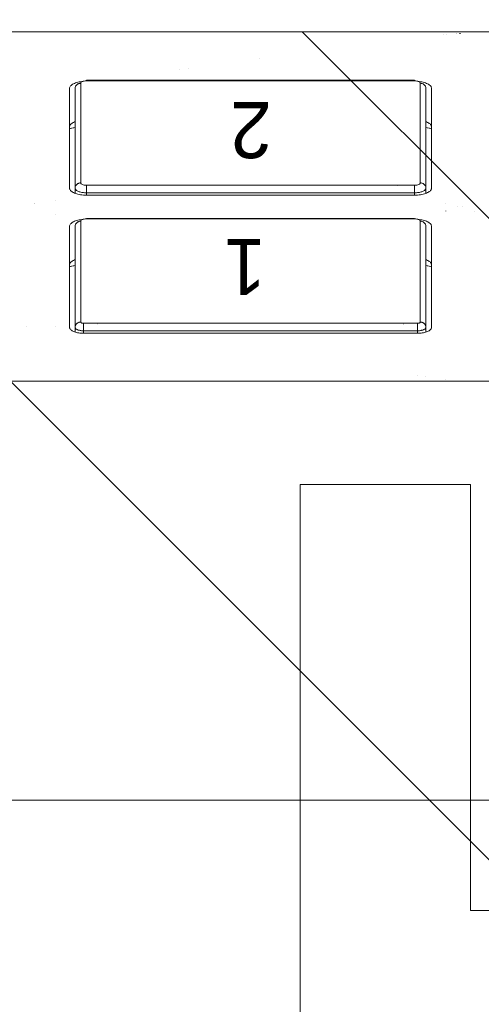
# Model space of a CAD drawing. Header units: inches. Extents: x -420 to -276, y -52 to 18.
# Tile 44 of 187: x -411.65 to -411.01, y 12.136 to 13.501. Entities that reach past the tile are written whole.
import ezdxf

# ---------------------------------------------------------------- set-up
doc = ezdxf.new("R2010")
doc.units = ezdxf.units.IN
doc.header["$LTSCALE"] = 32
doc.header["$MEASUREMENT"] = 0
doc.linetypes.add('Dash Style-1', pattern=[0.083328, 0.041656, -0.041672])
for name, color, linetype, lineweight in [('DashLine', 7, 'Dash Style-1', 13), ('DashLineFill', 7, 'Dash Style-1', 13), ('Drawing', 7, 'Continuous', 18), ('None', 7, 'Continuous', 18), ('SolidLine', 7, 'Continuous', 15)]:
    doc.layers.add(name, color=color, linetype=linetype, lineweight=lineweight)
doc.styles.add('Segoe UI Semilight (bold)', font='seguisli.ttf')

# ---------------------------------------------------------------- blocks, each defined once
blk = doc.blocks.new('Group-62')
at = {"layer": 'DashLine', "flags": 128}
blk.add_lwpolyline([(0, -2.5591), (69.7638, -2.5591), (69.7638, -30), (0, -30)], close=True, dxfattribs=at)
at = {"layer": 'SolidLine', "flags": 128}
blk.add_lwpolyline([(0, -2.5591), (69.7638, -2.5591), (69.7638, -30), (0, -30)], close=True, dxfattribs=at)
blk = doc.blocks.new('Group-48')
at = {"layer": 'SolidLine', "color": 7, "flags": 128}
blk.add_lwpolyline([(-0.1432, 0.7138), (-0.1432, 0.4776), (-0.7337, 0.4776), (-0.7337, -0.2311), (-0.1432, -0.2311), (-0.1432, -0.4673), (-1.5605, -0.4673), (-1.5605, -0.2311), (-0.9699, -0.2311), (-0.9699, 0.4776), (-1.5605, 0.4776), (-1.5605, 0.7138)], close=True, dxfattribs=at)
blk = doc.blocks.new('TiMotion_Handset (2D)')
at = {"layer": 'DashLineFill', "linetype": 'Continuous', "lineweight": 13}
h = blk.add_hatch(dxfattribs=at)
h.set_pattern_fill('Steel', color=253, style=0, pattern_type=2)
h.set_pattern_definition([(45, (0, 0), (-1.613, 1.9357), []), (45, (-1.0608, 1.0608), (-0.47235, 0.41676), [])])
h.paths.add_polyline_path([(-0.5651, 2.4409), (-0.5637, 2.4432), (-0.5622, 2.4453), (-0.5606, 2.4473), (-0.5588, 2.4491), (-0.557, 2.4509), (-0.555, 2.4525), (-0.5529, 2.454), (-0.5507, 2.4554), (-0.5484, 2.4566), (-0.546, 2.4577), (-0.5436, 2.4586), (-0.5412, 2.4593), (-0.5387, 2.4599), (-0.5362, 2.4603), (-0.5336, 2.4605), (-0.531, 2.4606), (0.4426, 2.4606), (0.4452, 2.4605), (0.4478, 2.4603), (0.4503, 2.4599), (0.4528, 2.4593), (0.4552, 2.4586), (0.4576, 2.4577), (0.46, 2.4566), (0.4623, 2.4554), (0.4645, 2.454), (0.4666, 2.4525), (0.4686, 2.4509), (0.4704, 2.4491), (0.4722, 2.4473), (0.4738, 2.4453), (0.4753, 2.4432), (0.4767, 2.4409), (0.4779, 2.4386), (0.479, 2.4363), (0.4799, 2.4339), (0.4806, 2.4315), (0.4812, 2.429), (0.4816, 2.4264), (0.4819, 2.4239), (0.482, 2.4213), (0.482, 1.7656), (0.4825, 1.764), (0.483, 1.7623), (0.4834, 1.7606), (0.4838, 1.7589), (0.484, 1.7572), (0.4842, 1.7555), (0.4843, 1.7537), (0.4844, 1.752), (0.4844, -1.752), (0.4843, -1.7546), (0.484, -1.7572), (0.4836, -1.7597), (0.483, -1.7622), (0.4823, -1.7646), (0.4814, -1.767), (0.4803, -1.7693), (0.4791, -1.7717), (0.4777, -1.7739), (0.4762, -1.776), (0.4746, -1.778), (0.4728, -1.7798), (0.471, -1.7816), (0.469, -1.7832), (0.4669, -1.7847), (0.4647, -1.7861), (0.4624, -1.7873), (0.46, -1.7884), (0.4576, -1.7893), (0.4552, -1.79), (0.4527, -1.7906), (0.4502, -1.791), (0.4476, -1.7913), (0.445, -1.7913), (-1.7905, -1.7913), (-1.7931, -1.7913), (-1.7957, -1.791), (-1.7982, -1.7906), (-1.8007, -1.79), (-1.8032, -1.7893), (-1.8055, -1.7884), (-1.8079, -1.7873), (-1.8102, -1.7861), (-1.8124, -1.7847), (-1.8145, -1.7832), (-1.8165, -1.7816), (-1.8184, -1.7798), (-1.8201, -1.778), (-1.8217, -1.776), (-1.8232, -1.7739), (-1.8246, -1.7717), (-1.8258, -1.7693), (-1.8269, -1.767), (-1.8278, -1.7646), (-1.8286, -1.7622), (-1.8291, -1.7597), (-1.8296, -1.7572), (-1.8298, -1.7546), (-1.8299, -1.752), (-1.8299, 1.752), (-1.8298, 1.7546), (-1.8296, 1.7572), (-1.8291, 1.7597), (-1.8286, 1.7622), (-1.8278, 1.7646), (-1.8269, 1.767), (-1.8258, 1.7693), (-1.8246, 1.7717), (-1.8232, 1.7739), (-1.8217, 1.776), (-1.8201, 1.778), (-1.8184, 1.7798), (-1.8165, 1.7816), (-1.8145, 1.7832), (-1.8124, 1.7847), (-1.8102, 1.7861), (-1.8079, 1.7873), (-1.8055, 1.7884), (-1.8032, 1.7893), (-1.8007, 1.79), (-1.7982, 1.7906), (-1.7957, 1.791), (-1.7931, 1.7913), (-1.7905, 1.7913), (-0.5703, 1.7913), (-0.5703, 2.4213), (-0.5703, 2.4239), (-0.57, 2.4264), (-0.5696, 2.429), (-0.569, 2.4315), (-0.5683, 2.4339), (-0.5674, 2.4363), (-0.5663, 2.4386)])
at = {"layer": 'DashLineFill'}
blk.add_open_spline([(-0.5651, 2.4409), (-0.5598, 2.4501), (-0.5415, 2.4606), (-0.0442, 2.4606), (0.4531, 2.4606), (0.4714, 2.4501), (0.482, 2.4318), (0.482, 2.0934), (0.482, 1.7656), (0.4844, 1.7591), (0.4844, 0), (0.4844, -1.7625), (0.4738, -1.7808), (0.4555, -1.7913), (-0.6728, -1.7913), (-1.8011, -1.7913), (-1.8193, -1.7808), (-1.8299, -1.7625), (-1.8299, 0), (-1.8299, 1.7625), (-1.8193, 1.7808), (-1.8011, 1.7913), (-1.1804, 1.7913), (-0.5703, 1.7913), (-0.5703, 2.1063), (-0.5703, 2.4318), (-0.5651, 2.4409)], degree=2, knots=[0, 0, 0, 0.001659, 0.003318, 0.079878, 0.081538, 0.083197, 0.084856, 0.136418, 0.136418, 0.137506, 0.404845, 0.406455, 0.408065, 0.409674, 0.580236, 0.581846, 0.583456, 0.585066, 0.852405, 0.854014, 0.855624, 0.857234, 0.950329, 0.950329, 0.99839, 1, 1, 1], dxfattribs=at)
at = {"layer": 'Drawing', "color": 7, "linetype": 'Continuous'}
for p, q in [((0, -1.7717), (0, 1.7717)), ((0.4844, -1.7189), (0.4844, 1.6339)), ((0.0677, 1.0237), (0.0681, 1.0251)), ((0.0681, 1.0251), (0.0685, 1.0264)), ((0.0685, 1.0264), (0.069, 1.0277)), ((0.069, 1.0277), (0.0695, 1.0288)), ((0.0695, 1.0288), (0.0701, 1.0299)), ((0.0701, 1.0299), (0.0707, 1.0308)), ((0.0707, 1.0308), (0.0713, 1.0316)), ((0.0713, 1.0316), (0.072, 1.0322)), ((0.072, 1.0322), (0.0727, 1.0328)), ((0.0727, 1.0328), (0.0734, 1.0331)), ((0.0734, 1.0331), (0.0741, 1.0334)), ((0.0741, 1.0334), (0.0749, 1.0335)), ((0.2146, 1.0335), (0.0749, 1.0335)), ((0.1586, 1.0335), (0.1587, 1.0333)), ((0.1587, 1.0333), (0.1594, 1.0304)), ((0.1594, 1.0304), (0.1601, 1.0274)), ((0.1611, 1.0335), (0.1612, 1.0335)), ((0.1612, 1.0335), (0.1621, 1.0334)), ((0.1621, 1.0334), (0.1629, 1.0331)), ((0.1629, 1.0331), (0.1637, 1.0326)), ((0.1637, 1.0326), (0.1646, 1.032)), ((0.1646, 1.032), (0.1654, 1.0312)), ((0.1654, 1.0312), (0.1661, 1.0303)), ((0.1654, 1.0312), (0.1661, 1.0303)), ((0.1661, 1.0303), (0.1669, 1.0292)), ((0.1669, 1.0292), (0.1675, 1.0279)), ((0.1682, 1.0265), (0.1675, 1.0279)), ((0.1682, 1.0265), (0.1685, 1.0256)), ((0.2146, 1.0335), (0.2156, 1.0334)), ((0.2156, 1.0334), (0.2164, 1.0331)), ((0.2164, 1.0331), (0.2173, 1.0326)), ((0.2173, 1.0326), (0.2181, 1.032)), ((0.2181, 1.032), (0.2189, 1.0312)), ((0.2197, 1.0303), (0.2189, 1.0312)), ((0.2197, 1.0303), (0.2204, 1.0292)), ((0.2204, 1.0292), (0.2211, 1.0279)), ((0.2211, 1.0279), (0.2217, 1.0265)), ((0.2217, 1.0265), (0.2223, 1.025)), ((0.2223, 1.025), (0.2228, 1.0234)), ((0.2597, 1.0234), (0.2602, 1.025)), ((0.2602, 1.025), (0.2608, 1.0265)), ((0.2608, 1.0265), (0.2615, 1.0279)), ((0.2615, 1.0279), (0.2621, 1.0292)), ((0.2621, 1.0292), (0.2629, 1.0303)), ((0.2629, 1.0303), (0.2636, 1.0312)), ((0.2636, 1.0312), (0.2644, 1.032)), ((0.2644, 1.032), (0.2652, 1.0326)), ((0.2652, 1.0326), (0.2661, 1.0331)), ((0.2661, 1.0331), (0.2669, 1.0334)), ((0.2669, 1.0334), (0.2679, 1.0335)), ((0.406, 1.0335), (0.2679, 1.0335)), ((0.35, 1.0335), (0.35, 1.0333)), ((0.35, 1.0333), (0.3508, 1.0304)), ((0.3508, 1.0304), (0.3514, 1.0274)), ((0.3514, 1.0274), (0.3517, 1.0256)), ((0.3525, 1.0335), (0.3525, 1.0335)), ((0.3525, 1.0335), (0.3534, 1.0334)), ((0.3534, 1.0334), (0.3543, 1.0331)), ((0.3543, 1.0331), (0.3551, 1.0326)), ((0.3551, 1.0326), (0.3559, 1.032)), ((0.3559, 1.032), (0.3567, 1.0312)), ((0.3567, 1.0312), (0.3575, 1.0303)), ((0.3567, 1.0312), (0.3575, 1.0303)), ((0.3575, 1.0303), (0.3582, 1.0292)), ((0.3589, 1.0279), (0.3582, 1.0292)), ((0.3589, 1.0279), (0.3595, 1.0265)), ((0.3595, 1.0265), (0.3599, 1.0256)), ((0.406, 1.0335), (0.4069, 1.0334)), ((0.4069, 1.0334), (0.4078, 1.0331)), ((0.4078, 1.0331), (0.4086, 1.0326)), ((0.4086, 1.0326), (0.4094, 1.032)), ((0.4094, 1.032), (0.4102, 1.0312)), ((0.411, 1.0303), (0.4102, 1.0312)), ((0.411, 1.0303), (0.4117, 1.0292)), ((0.4117, 1.0292), (0.4124, 1.0279)), ((0.4124, 1.0279), (0.413, 1.0265)), ((0.413, 1.0265), (0.4136, 1.025)), ((0.4136, 1.025), (0.4141, 1.0234)), ((0.0666, 1.0156), (0.0667, 1.0173)), ((0.0666, 1.0138), (0.0666, 1.0156)), ((0.0666, 0.5512), (0.0666, 1.0138)), ((0.0667, 1.0173), (0.0668, 1.019)), ((0.0668, 1.019), (0.0671, 1.0206)), ((0.0671, 1.0206), (0.0673, 1.0222)), ((0.0673, 1.0222), (0.0677, 1.0237)), ((0.2228, 1.0234), (0.2233, 1.0217)), ((0.2233, 1.0217), (0.2237, 1.0199)), ((0.2237, 1.0199), (0.224, 1.018)), ((0.224, 1.018), (0.2243, 1.0161)), ((0.2243, 1.0161), (0.2244, 1.015)), ((0.2579, 1.0121), (0.2581, 1.0141)), ((0.2579, 1.0098), (0.2579, 1.0121)), ((0.2581, 1.0141), (0.2583, 1.0161)), ((0.2583, 1.0161), (0.2585, 1.018)), ((0.2585, 1.018), (0.2588, 1.0199)), ((0.2588, 1.0199), (0.2592, 1.0217)), ((0.2592, 1.0217), (0.2597, 1.0234)), ((0.4141, 1.0234), (0.4146, 1.0217)), ((0.4146, 1.0217), (0.415, 1.0199)), ((0.415, 1.0199), (0.4153, 1.018)), ((0.4153, 1.018), (0.4156, 1.0161)), ((0.4156, 1.0161), (0.4157, 1.015)), ((0.2579, 0.5551), (0.2579, 1.0098)), ((0.0666, 0.5493), (0.0666, 0.5512)), ((0.0667, 0.5476), (0.0666, 0.5493)), ((0.0668, 0.546), (0.0667, 0.5476)), ((0.0671, 0.5444), (0.0668, 0.546)), ((0.224, 0.5469), (0.2237, 0.5451)), ((0.2243, 0.5489), (0.224, 0.5469)), ((0.2244, 0.55), (0.2243, 0.5489)), ((0.2579, 0.5529), (0.2579, 0.5551)), ((0.2581, 0.5509), (0.2579, 0.5529)), ((0.2583, 0.5489), (0.2581, 0.5509)), ((0.2585, 0.5469), (0.2583, 0.5489)), ((0.2588, 0.5451), (0.2585, 0.5469)), ((0.4153, 0.5469), (0.415, 0.5451)), ((0.4153, 0.5469), (0.4156, 0.5489)), ((0.4157, 0.55), (0.4156, 0.5489)), ((0.0673, 0.5428), (0.0671, 0.5444)), ((0.0677, 0.5413), (0.0673, 0.5428)), ((0.0681, 0.5399), (0.0677, 0.5413)), ((0.0685, 0.5385), (0.0681, 0.5399)), ((0.069, 0.5373), (0.0685, 0.5385)), ((0.0695, 0.5361), (0.069, 0.5373)), ((0.0701, 0.5351), (0.0695, 0.5361)), ((0.0707, 0.5342), (0.0701, 0.5351)), ((0.0713, 0.5334), (0.0707, 0.5342)), ((0.072, 0.5327), (0.0713, 0.5334)), ((0.0727, 0.5322), (0.072, 0.5327)), ((0.1595, 0.5347), (0.1587, 0.5317)), ((0.1601, 0.5377), (0.1595, 0.5347)), ((0.1604, 0.5394), (0.1601, 0.5377)), ((0.1637, 0.5323), (0.1629, 0.5319)), ((0.1646, 0.533), (0.1637, 0.5323)), ((0.1654, 0.5337), (0.1646, 0.533)), ((0.1661, 0.5347), (0.1654, 0.5337)), ((0.1661, 0.5347), (0.1654, 0.5337)), ((0.1669, 0.5358), (0.1661, 0.5347)), ((0.1675, 0.537), (0.1669, 0.5358)), ((0.1682, 0.5384), (0.1675, 0.537)), ((0.1685, 0.5394), (0.1682, 0.5384)), ((0.2173, 0.5323), (0.2164, 0.5319)), ((0.2181, 0.533), (0.2173, 0.5323)), ((0.2189, 0.5337), (0.2181, 0.533)), ((0.2197, 0.5347), (0.2189, 0.5337)), ((0.2204, 0.5358), (0.2197, 0.5347)), ((0.2211, 0.537), (0.2204, 0.5358)), ((0.2217, 0.5384), (0.2211, 0.537)), ((0.2223, 0.5399), (0.2217, 0.5384)), ((0.2228, 0.5415), (0.2223, 0.5399)), ((0.2233, 0.5433), (0.2228, 0.5415)), ((0.2237, 0.5451), (0.2233, 0.5433)), ((0.2592, 0.5433), (0.2588, 0.5451)), ((0.2597, 0.5415), (0.2592, 0.5433)), ((0.2602, 0.5399), (0.2597, 0.5415)), ((0.2608, 0.5384), (0.2602, 0.5399)), ((0.2615, 0.537), (0.2608, 0.5384)), ((0.2621, 0.5358), (0.2615, 0.537)), ((0.2629, 0.5347), (0.2621, 0.5358)), ((0.2636, 0.5337), (0.2629, 0.5347)), ((0.2644, 0.533), (0.2636, 0.5337)), ((0.2652, 0.5323), (0.2644, 0.533)), ((0.2661, 0.5319), (0.2652, 0.5323)), ((0.3508, 0.5347), (0.3501, 0.5317)), ((0.3514, 0.5377), (0.3508, 0.5347)), ((0.3517, 0.5394), (0.3514, 0.5377)), ((0.3551, 0.5323), (0.3543, 0.5319)), ((0.3559, 0.533), (0.3551, 0.5323)), ((0.3567, 0.5337), (0.3559, 0.533)), ((0.3575, 0.5347), (0.3567, 0.5337)), ((0.3575, 0.5347), (0.3567, 0.5337)), ((0.3582, 0.5358), (0.3575, 0.5347)), ((0.3582, 0.5358), (0.3589, 0.537)), ((0.3589, 0.537), (0.3595, 0.5384)), ((0.3599, 0.5394), (0.3595, 0.5384)), ((0.4078, 0.5319), (0.4086, 0.5323)), ((0.4094, 0.533), (0.4086, 0.5323)), ((0.4102, 0.5337), (0.4094, 0.533)), ((0.411, 0.5347), (0.4102, 0.5337)), ((0.4117, 0.5358), (0.411, 0.5347)), ((0.4117, 0.5358), (0.4124, 0.537)), ((0.413, 0.5384), (0.4124, 0.537)), ((0.4136, 0.5399), (0.413, 0.5384)), ((0.4141, 0.5415), (0.4136, 0.5399)), ((0.4146, 0.5433), (0.4141, 0.5415)), ((0.4146, 0.5433), (0.415, 0.5451)), ((0.0734, 0.5318), (0.0727, 0.5322)), ((0.0741, 0.5316), (0.0734, 0.5318)), ((0.0749, 0.5315), (0.0741, 0.5316)), ((0.2146, 0.5315), (0.0749, 0.5315)), ((0.1612, 0.5315), (0.1611, 0.5315)), ((0.1621, 0.5316), (0.1612, 0.5315)), ((0.1629, 0.5319), (0.1621, 0.5316)), ((0.2156, 0.5316), (0.2146, 0.5315)), ((0.2164, 0.5319), (0.2156, 0.5316)), ((0.2669, 0.5316), (0.2661, 0.5319)), ((0.2679, 0.5315), (0.2669, 0.5316)), ((0.406, 0.5315), (0.2679, 0.5315)), ((0.3501, 0.5317), (0.35, 0.5315)), ((0.3534, 0.5316), (0.3525, 0.5315)), ((0.3525, 0.5315), (0.3525, 0.5315)), ((0.3543, 0.5319), (0.3534, 0.5316)), ((0.4069, 0.5316), (0.406, 0.5315)), ((0.4078, 0.5319), (0.4069, 0.5316))]:
    blk.add_line(p, q, dxfattribs=at)
at = {"layer": 'Drawing'}
for p, q in [((0.0754, 1.0925), (0.0754, 1.0925)), ((0.2461, 1.0823), (0.2461, 1.0822)), ((0.2462, 1.0821), (0.2462, 1.082)), ((0.0753, 1.0531), (0.0753, 1.0531)), ((0.2317, 1.0531), (0.2316, 1.0531)), ((0.2509, 1.0531), (0.2509, 1.0531)), ((0.0749, 1.0256), (0.0682, 1.0256)), ((0.072, 1.0235), (0.0724, 1.024)), ((0.0724, 1.024), (0.0728, 1.0245)), ((0.0728, 1.0245), (0.0732, 1.0249)), ((0.0732, 1.0249), (0.0736, 1.0252)), ((0.0736, 1.0252), (0.074, 1.0254)), ((0.074, 1.0254), (0.0744, 1.0255)), ((0.0744, 1.0255), (0.0749, 1.0256)), ((0.2146, 1.0256), (0.0749, 1.0256)), ((0.0749, 1.0256), (0.0755, 1.0256)), ((0.0755, 1.0256), (0.0761, 1.0255)), ((0.0761, 1.0255), (0.0767, 1.0253)), ((0.0767, 1.0253), (0.0773, 1.0251)), ((0.0773, 1.0251), (0.0779, 1.0249)), ((0.0779, 1.0249), (0.0784, 1.0245)), ((0.0784, 1.0245), (0.079, 1.0242)), ((0.079, 1.0242), (0.0795, 1.0237)), ((0.0795, 1.0237), (0.0799, 1.0233)), ((0.1586, 1.0335), (0.1591, 1.0315)), ((0.1591, 1.0315), (0.1599, 1.0281)), ((0.1599, 1.0281), (0.1603, 1.0256)), ((0.1601, 1.0274), (0.1604, 1.0256)), ((0.2153, 1.0256), (0.2146, 1.0256)), ((0.2159, 1.0255), (0.2153, 1.0256)), ((0.2165, 1.0253), (0.2159, 1.0255)), ((0.2171, 1.0251), (0.2165, 1.0253)), ((0.2177, 1.0249), (0.2171, 1.0251)), ((0.2182, 1.0245), (0.2177, 1.0249)), ((0.2187, 1.0242), (0.2182, 1.0245)), ((0.2192, 1.0237), (0.2187, 1.0242)), ((0.2197, 1.0233), (0.2192, 1.0237)), ((0.2679, 1.0256), (0.2605, 1.0256)), ((0.2646, 1.0235), (0.2651, 1.0241)), ((0.2651, 1.0241), (0.2656, 1.0246)), ((0.2656, 1.0246), (0.2662, 1.0251)), ((0.2662, 1.0251), (0.2667, 1.0254)), ((0.2667, 1.0254), (0.2673, 1.0255)), ((0.2673, 1.0255), (0.2679, 1.0256)), ((0.2679, 1.0256), (0.2685, 1.0256)), ((0.406, 1.0256), (0.2679, 1.0256)), ((0.2685, 1.0256), (0.2691, 1.0255)), ((0.2691, 1.0255), (0.2697, 1.0253)), ((0.2697, 1.0253), (0.2703, 1.0251)), ((0.2703, 1.0251), (0.2709, 1.0249)), ((0.2709, 1.0249), (0.2714, 1.0245)), ((0.2714, 1.0245), (0.272, 1.0242)), ((0.272, 1.0242), (0.2725, 1.0237)), ((0.2725, 1.0237), (0.2729, 1.0233)), ((0.3499, 1.0335), (0.3505, 1.0315)), ((0.35, 1.0335), (0.35, 1.0333)), ((0.3508, 1.0304), (0.35, 1.0333)), ((0.3505, 1.0315), (0.3512, 1.0281)), ((0.3514, 1.0273), (0.3508, 1.0304)), ((0.3512, 1.0281), (0.3517, 1.0256)), ((0.3514, 1.0273), (0.3517, 1.0256)), ((0.4066, 1.0256), (0.406, 1.0256)), ((0.4072, 1.0255), (0.4066, 1.0256)), ((0.4078, 1.0253), (0.4072, 1.0255)), ((0.4084, 1.0251), (0.4078, 1.0253)), ((0.409, 1.0249), (0.4084, 1.0251)), ((0.4095, 1.0245), (0.409, 1.0249)), ((0.4101, 1.0242), (0.4095, 1.0245)), ((0.4106, 1.0237), (0.4101, 1.0242)), ((0.411, 1.0233), (0.4106, 1.0237)), ((0.0699, 1.0138), (0.0665, 1.0138)), ((0.0699, 1.0148), (0.07, 1.0158)), ((0.0699, 1.0138), (0.0699, 1.0148)), ((0.0699, 1.0138), (0.0699, 0.5512)), ((0.0803, 1.0138), (0.0699, 1.0138)), ((0.07, 1.0158), (0.0701, 1.0168)), ((0.0701, 1.0168), (0.0702, 1.0178)), ((0.0702, 1.0178), (0.0703, 1.0188)), ((0.0703, 1.0188), (0.0706, 1.0197)), ((0.0706, 1.0197), (0.0708, 1.0206)), ((0.0708, 1.0206), (0.071, 1.0214)), ((0.071, 1.0214), (0.0713, 1.0221)), ((0.0713, 1.0221), (0.0717, 1.0228)), ((0.0717, 1.0228), (0.072, 1.0235)), ((0.0799, 1.0233), (0.0803, 1.0228)), ((0.0803, 1.0228), (0.0807, 1.0222)), ((0.0804, 1.0147), (0.0803, 1.0138)), ((0.0803, 1.0138), (0.0803, 0.5512)), ((0.0805, 1.0154), (0.0804, 1.0147)), ((0.0806, 1.0161), (0.0805, 1.0154)), ((0.0808, 1.0166), (0.0806, 1.0161)), ((0.0807, 1.0222), (0.0811, 1.0217)), ((0.081, 1.0171), (0.0808, 1.0166)), ((0.0813, 1.0174), (0.081, 1.0171)), ((0.0811, 1.0217), (0.0813, 1.021)), ((0.0813, 1.021), (0.0816, 1.0204)), ((0.0816, 1.0176), (0.0813, 1.0174)), ((0.0816, 1.0204), (0.0818, 1.0198)), ((0.082, 1.0177), (0.0816, 1.0176)), ((0.0818, 1.0198), (0.0819, 1.0191)), ((0.0819, 1.0191), (0.082, 1.0184)), ((0.082, 1.0184), (0.082, 1.0177)), ((0.2218, 1.0177), (0.082, 1.0177)), ((0.2201, 1.0228), (0.2197, 1.0233)), ((0.2205, 1.0222), (0.2201, 1.0228)), ((0.2208, 1.0217), (0.2205, 1.0222)), ((0.2211, 1.021), (0.2208, 1.0217)), ((0.2213, 1.0204), (0.2211, 1.021)), ((0.2215, 1.0198), (0.2213, 1.0204)), ((0.2217, 1.0191), (0.2215, 1.0198)), ((0.2217, 1.0184), (0.2217, 1.0191)), ((0.2218, 1.0177), (0.2217, 1.0184)), ((0.2225, 1.0175), (0.2218, 1.0177)), ((0.2232, 1.0171), (0.2225, 1.0175)), ((0.2237, 1.0164), (0.2232, 1.0171)), ((0.2242, 1.0155), (0.2237, 1.0164)), ((0.2246, 1.0144), (0.2242, 1.0155)), ((0.2248, 1.0131), (0.2246, 1.0144)), ((0.225, 1.0116), (0.2248, 1.0131)), ((0.2251, 1.0098), (0.225, 1.0116)), ((0.2612, 1.0112), (0.2613, 1.0126)), ((0.2612, 1.0098), (0.2612, 1.0112)), ((0.2613, 1.0126), (0.2615, 1.0139)), ((0.2615, 1.0139), (0.2616, 1.0152)), ((0.2616, 1.0152), (0.2618, 1.0165)), ((0.2618, 1.0165), (0.2621, 1.0177)), ((0.2621, 1.0177), (0.2624, 1.0189)), ((0.2624, 1.0189), (0.2628, 1.02)), ((0.2628, 1.02), (0.2632, 1.021)), ((0.2632, 1.021), (0.2636, 1.0219)), ((0.2636, 1.0219), (0.2641, 1.0227)), ((0.2641, 1.0227), (0.2646, 1.0235)), ((0.2718, 1.0116), (0.2717, 1.0098)), ((0.272, 1.0131), (0.2718, 1.0116)), ((0.2722, 1.0144), (0.272, 1.0131)), ((0.2726, 1.0155), (0.2722, 1.0144)), ((0.2731, 1.0164), (0.2726, 1.0155)), ((0.2729, 1.0233), (0.2733, 1.0228)), ((0.2736, 1.0171), (0.2731, 1.0164)), ((0.2733, 1.0228), (0.2737, 1.0222)), ((0.2743, 1.0175), (0.2736, 1.0171)), ((0.2737, 1.0222), (0.2741, 1.0217)), ((0.2741, 1.0217), (0.2743, 1.021)), ((0.2743, 1.021), (0.2746, 1.0204)), ((0.275, 1.0177), (0.2743, 1.0175)), ((0.2746, 1.0204), (0.2748, 1.0198)), ((0.2748, 1.0198), (0.2749, 1.0191)), ((0.2749, 1.0191), (0.275, 1.0184)), ((0.275, 1.0184), (0.275, 1.0177)), ((0.4131, 1.0177), (0.275, 1.0177)), ((0.4114, 1.0228), (0.411, 1.0233)), ((0.4118, 1.0222), (0.4114, 1.0228)), ((0.4122, 1.0217), (0.4118, 1.0222)), ((0.4124, 1.021), (0.4122, 1.0217)), ((0.4127, 1.0204), (0.4124, 1.021)), ((0.4129, 1.0198), (0.4127, 1.0204)), ((0.413, 1.0191), (0.4129, 1.0198)), ((0.4131, 1.0184), (0.413, 1.0191)), ((0.4131, 1.0177), (0.4131, 1.0184)), ((0.4139, 1.0175), (0.4131, 1.0177)), ((0.4145, 1.0171), (0.4139, 1.0175)), ((0.4151, 1.0164), (0.4145, 1.0171)), ((0.4155, 1.0155), (0.4151, 1.0164)), ((0.4159, 1.0144), (0.4155, 1.0155)), ((0.4162, 1.0131), (0.4159, 1.0144)), ((0.4164, 1.0116), (0.4162, 1.0131)), ((0.4164, 1.0098), (0.4164, 1.0116)), ((0.2251, 1.0098), (0.2251, 0.5551)), ((0.2258, 1.0098), (0.2251, 1.0098)), ((0.2258, 0.5551), (0.2258, 1.0098)), ((0.2612, 1.0098), (0.2579, 1.0098)), ((0.2612, 1.0098), (0.2612, 0.5551)), ((0.2717, 1.0098), (0.2612, 1.0098)), ((0.2717, 1.0098), (0.2717, 0.5551)), ((0.4164, 1.0098), (0.4164, 0.5551)), ((0.4172, 1.0098), (0.4164, 1.0098)), ((0.4172, 0.5551), (0.4172, 1.0098)), ((0.0792, 0.9941), (0.0792, 0.9941)), ((0.0797, 0.9941), (0.0796, 0.9941)), ((0.08, 0.9941), (0.08, 0.9941)), ((0.0803, 0.9941), (0.0803, 0.9941)), ((0.2714, 0.9862), (0.2714, 0.9862)), ((0.2717, 0.9862), (0.2717, 0.9862)), ((0.4326, 0.8809), (0.4325, 0.8809)), ((0.4341, 0.8691), (0.4341, 0.8691)), ((0.4468, 0.7698), (0.4468, 0.7697)), ((0.271, 0.5787), (0.271, 0.5787)), ((0.2714, 0.5787), (0.2714, 0.5787)), ((0.0788, 0.5709), (0.0788, 0.5709)), ((0.0793, 0.5709), (0.0792, 0.5709)), ((0.0797, 0.5709), (0.0797, 0.5709)), ((0.08, 0.5709), (0.08, 0.5709)), ((0.0075, 0.5512), (0.0075, 0.5512)), ((0.0699, 0.5512), (0.0666, 0.5512)), ((0.0699, 0.5502), (0.0699, 0.5512)), ((0.0803, 0.5512), (0.0699, 0.5512)), ((0.07, 0.5491), (0.0699, 0.5502)), ((0.0701, 0.5481), (0.07, 0.5491)), ((0.0702, 0.5471), (0.0701, 0.5481)), ((0.0703, 0.5462), (0.0702, 0.5471)), ((0.0706, 0.5453), (0.0703, 0.5462)), ((0.0803, 0.5512), (0.0804, 0.5503)), ((0.0804, 0.5503), (0.0805, 0.5495)), ((0.0805, 0.5495), (0.0806, 0.5489)), ((0.0806, 0.5489), (0.0808, 0.5483)), ((0.0808, 0.5483), (0.081, 0.5479)), ((0.081, 0.5479), (0.0813, 0.5476)), ((0.0813, 0.5476), (0.0816, 0.5474)), ((0.0816, 0.5474), (0.082, 0.5472)), ((0.082, 0.5472), (0.0819, 0.5459)), ((0.2218, 0.5472), (0.082, 0.5472)), ((0.2217, 0.5459), (0.2218, 0.5472)), ((0.2218, 0.5472), (0.2225, 0.5475)), ((0.2225, 0.5475), (0.2232, 0.5479)), ((0.2232, 0.5479), (0.2237, 0.5485)), ((0.2237, 0.5485), (0.2242, 0.5494)), ((0.2242, 0.5494), (0.2246, 0.5505)), ((0.2246, 0.5505), (0.2248, 0.5518)), ((0.2248, 0.5518), (0.225, 0.5534)), ((0.225, 0.5534), (0.2251, 0.5551)), ((0.2258, 0.5551), (0.2251, 0.5551)), ((0.2612, 0.5551), (0.2579, 0.5551)), ((0.2612, 0.5537), (0.2612, 0.5551)), ((0.2717, 0.5551), (0.2612, 0.5551)), ((0.2613, 0.5524), (0.2612, 0.5537)), ((0.2615, 0.551), (0.2613, 0.5524)), ((0.2616, 0.5497), (0.2615, 0.551)), ((0.2618, 0.5485), (0.2616, 0.5497)), ((0.2621, 0.5472), (0.2618, 0.5485)), ((0.2624, 0.5461), (0.2621, 0.5472)), ((0.2628, 0.545), (0.2624, 0.5461)), ((0.2717, 0.5551), (0.2718, 0.5534)), ((0.2718, 0.5534), (0.272, 0.5518)), ((0.272, 0.5518), (0.2722, 0.5505)), ((0.2722, 0.5505), (0.2726, 0.5494)), ((0.2726, 0.5494), (0.2731, 0.5485)), ((0.2731, 0.5485), (0.2736, 0.5479)), ((0.2736, 0.5479), (0.2743, 0.5475)), ((0.2743, 0.5475), (0.275, 0.5472)), ((0.275, 0.5472), (0.2749, 0.5459)), ((0.4131, 0.5472), (0.275, 0.5472)), ((0.413, 0.5459), (0.4131, 0.5472)), ((0.4131, 0.5472), (0.4139, 0.5475)), ((0.4139, 0.5475), (0.4145, 0.5479)), ((0.4145, 0.5479), (0.4151, 0.5485)), ((0.4151, 0.5485), (0.4155, 0.5494)), ((0.4155, 0.5494), (0.4159, 0.5505)), ((0.4159, 0.5505), (0.4162, 0.5518)), ((0.4162, 0.5518), (0.4164, 0.5534)), ((0.4164, 0.5534), (0.4164, 0.5551)), ((0.4172, 0.5551), (0.4164, 0.5551)), ((0.006, 0.5394), (0.006, 0.5394)), ((0.0749, 0.5394), (0.0682, 0.5394)), ((0.0708, 0.5444), (0.0706, 0.5453)), ((0.071, 0.5436), (0.0708, 0.5444)), ((0.0713, 0.5428), (0.071, 0.5436)), ((0.0717, 0.5421), (0.0713, 0.5428)), ((0.072, 0.5415), (0.0717, 0.5421)), ((0.0724, 0.541), (0.072, 0.5415)), ((0.0728, 0.5405), (0.0724, 0.541)), ((0.0732, 0.5401), (0.0728, 0.5405)), ((0.0736, 0.5398), (0.0732, 0.5401)), ((0.074, 0.5395), (0.0736, 0.5398)), ((0.0744, 0.5394), (0.074, 0.5395)), ((0.0749, 0.5394), (0.0744, 0.5394)), ((0.0761, 0.5395), (0.0749, 0.5394)), ((0.2146, 0.5394), (0.0749, 0.5394)), ((0.0767, 0.5396), (0.0761, 0.5395)), ((0.0773, 0.5398), (0.0767, 0.5396)), ((0.0779, 0.5401), (0.0773, 0.5398)), ((0.0784, 0.5404), (0.0779, 0.5401)), ((0.079, 0.5408), (0.0784, 0.5404)), ((0.0795, 0.5412), (0.079, 0.5408)), ((0.0799, 0.5417), (0.0795, 0.5412)), ((0.0803, 0.5422), (0.0799, 0.5417)), ((0.0807, 0.5427), (0.0803, 0.5422)), ((0.0811, 0.5433), (0.0807, 0.5427)), ((0.0813, 0.5439), (0.0811, 0.5433)), ((0.0816, 0.5446), (0.0813, 0.5439)), ((0.0818, 0.5452), (0.0816, 0.5446)), ((0.0819, 0.5459), (0.0818, 0.5452)), ((0.1591, 0.5335), (0.1586, 0.5315)), ((0.1599, 0.5368), (0.1591, 0.5335)), ((0.1603, 0.5394), (0.1599, 0.5368)), ((0.2146, 0.5394), (0.2159, 0.5395)), ((0.2159, 0.5395), (0.2165, 0.5396)), ((0.2165, 0.5396), (0.2171, 0.5398)), ((0.2171, 0.5398), (0.2177, 0.5401)), ((0.2177, 0.5401), (0.2182, 0.5404)), ((0.2182, 0.5404), (0.2187, 0.5408)), ((0.2187, 0.5408), (0.2192, 0.5412)), ((0.2192, 0.5412), (0.2197, 0.5417)), ((0.2197, 0.5417), (0.2201, 0.5422)), ((0.2201, 0.5422), (0.2205, 0.5427)), ((0.2205, 0.5427), (0.2208, 0.5433)), ((0.2208, 0.5433), (0.2211, 0.5439)), ((0.2211, 0.5439), (0.2213, 0.5446)), ((0.2213, 0.5446), (0.2215, 0.5452)), ((0.2215, 0.5452), (0.2217, 0.5459)), ((0.2679, 0.5394), (0.2605, 0.5394)), ((0.2632, 0.544), (0.2628, 0.545)), ((0.2636, 0.5431), (0.2632, 0.544)), ((0.2641, 0.5422), (0.2636, 0.5431)), ((0.2646, 0.5415), (0.2641, 0.5422)), ((0.2651, 0.5408), (0.2646, 0.5415)), ((0.2656, 0.5403), (0.2651, 0.5408)), ((0.2662, 0.5399), (0.2656, 0.5403)), ((0.2667, 0.5396), (0.2662, 0.5399)), ((0.2673, 0.5394), (0.2667, 0.5396)), ((0.2679, 0.5394), (0.2673, 0.5394)), ((0.2691, 0.5395), (0.2679, 0.5394)), ((0.406, 0.5394), (0.2679, 0.5394)), ((0.2697, 0.5396), (0.2691, 0.5395)), ((0.2703, 0.5398), (0.2697, 0.5396)), ((0.2709, 0.5401), (0.2703, 0.5398)), ((0.2714, 0.5404), (0.2709, 0.5401)), ((0.272, 0.5408), (0.2714, 0.5404)), ((0.2725, 0.5412), (0.272, 0.5408)), ((0.2729, 0.5417), (0.2725, 0.5412)), ((0.2733, 0.5422), (0.2729, 0.5417)), ((0.2737, 0.5427), (0.2733, 0.5422)), ((0.2741, 0.5433), (0.2737, 0.5427)), ((0.2743, 0.5439), (0.2741, 0.5433)), ((0.2746, 0.5446), (0.2743, 0.5439)), ((0.2748, 0.5452), (0.2746, 0.5446)), ((0.2749, 0.5459), (0.2748, 0.5452)), ((0.3507, 0.5345), (0.35, 0.5315)), ((0.3514, 0.5377), (0.3507, 0.5345)), ((0.3512, 0.5366), (0.3508, 0.5347)), ((0.3516, 0.5394), (0.3514, 0.5377)), ((0.3517, 0.5394), (0.3515, 0.5377)), ((0.406, 0.5394), (0.4072, 0.5395)), ((0.4072, 0.5395), (0.4078, 0.5396)), ((0.4078, 0.5396), (0.4084, 0.5398)), ((0.4084, 0.5398), (0.409, 0.5401)), ((0.409, 0.5401), (0.4095, 0.5404)), ((0.4095, 0.5404), (0.4101, 0.5408)), ((0.4101, 0.5408), (0.4106, 0.5412)), ((0.4106, 0.5412), (0.411, 0.5417)), ((0.411, 0.5417), (0.4114, 0.5422)), ((0.4114, 0.5422), (0.4118, 0.5427)), ((0.4118, 0.5427), (0.4122, 0.5433)), ((0.4122, 0.5433), (0.4124, 0.5439)), ((0.4124, 0.5439), (0.4127, 0.5446)), ((0.4127, 0.5446), (0.4129, 0.5452)), ((0.4129, 0.5452), (0.413, 0.5459)), ((0.1587, 0.5317), (0.1587, 0.5315)), ((0.3501, 0.5317), (0.35, 0.5315)), ((0.3501, 0.5317), (0.3501, 0.5317)), ((0.0021, 0.5118), (0.002, 0.5118)), ((0.0021, 0.512), (0.0021, 0.512)), ((0.0021, 0.5119), (0.0021, 0.512)), ((0.0022, 0.5119), (0.0021, 0.5119)), ((0.2361, 0.5118), (0.236, 0.5118)), ((0.2465, 0.5118), (0.2465, 0.5118)), ((0.4801, 0.5154), (0.4801, 0.5153)), ((0.4801, 0.5109), (0.4801, 0.5108)), ((0.2424, 0.4963), (0.2424, 0.4963)), ((0.482, 0.4976), (0.482, 0.4976)), ((0.482, 0.4965), (0.482, 0.4965)), ((0.482, 0.4927), (0.482, 0.4926)), ((0.482, 0.4925), (0.482, 0.4924)), ((0.482, 0.4918), (0.482, 0.4916)), ((0.2424, 0.4882), (0.2424, 0.4882)), ((0.2357, 0.4724), (0.2357, 0.4724)), ((0.2468, 0.4724), (0.2468, 0.4724))]:
    blk.add_line(p, q, dxfattribs=at)
at = {"layer": 'SolidLine', "color": 253, "linetype": 'Continuous'}
blk.add_line((-0.5808, 1.7913), (-0.5808, -1.7905), dxfattribs=at)
at = {"layer": 'SolidLine', "color": 7}
blk.add_blockref('Group-48', (0, 0), dxfattribs=at)
at = {"layer": 'SolidLine', "char_height": 0.0777, "attachment_point": 1, "rotation": 90, "line_spacing_factor": 1.145857, "style": 'Segoe UI Semilight (bold)'}
for s, insert in [('1', (0.1195, 0.7613)), ('2', (0.3093, 0.7529))]:
    blk.add_mtext(s, dxfattribs=dict(at, insert=insert))
blk = doc.blocks.new('Group-64')
at = {"layer": 'None'}
blk.add_blockref('Group-62', (0, 0), dxfattribs=at)
at = {"layer": 'None', "color": 7, "rotation": 270}
blk.add_blockref('TiMotion_Handset (2D)', (61.8622, -30), dxfattribs=at)
blk = doc.blocks.new('SL Credenza Desk Top (2D)-3')
at = {"layer": 'None'}
blk.add_blockref('Group-64', (0, 0), dxfattribs=at)
at = {"layer": 'Drawing', "color": 0, "flags": 1}
for tag in ['Tag', 'Catalog', 'Option1', 'Option2', 'Option3', 'Option4', 'Option5', 'Option6', 'Option7', 'Option8', 'Option9', 'Option10', 'Option11', 'Option12', 'Custom', 'FinishGroup', 'Discount', 'Item2', 'Item3', 'Item6', 'Item8', 'Item9', 'Item10', 'Item12', 'Item13', 'Item16', 'Item18', 'Item19', 'Item20', 'Item21', 'Item22', 'Item23', 'Item24', 'Item25', 'Item1', 'Item4', 'Item5', 'Item7', 'Item11', 'Item14', 'Item15', 'Item17']:
    blk.add_attdef(tag, (-58.9895, -0.4369), '', height=0.00709, dxfattribs=at)

msp = doc.modelspace()

# ---------------------------------------------------------------- block references
at = {"layer": 'Drawing', "rotation": 180}
msp.add_blockref('SL Credenza Desk Top (2D)-3', (-348.685, -17), dxfattribs=at)

doc.saveas('drawing.dxf')
